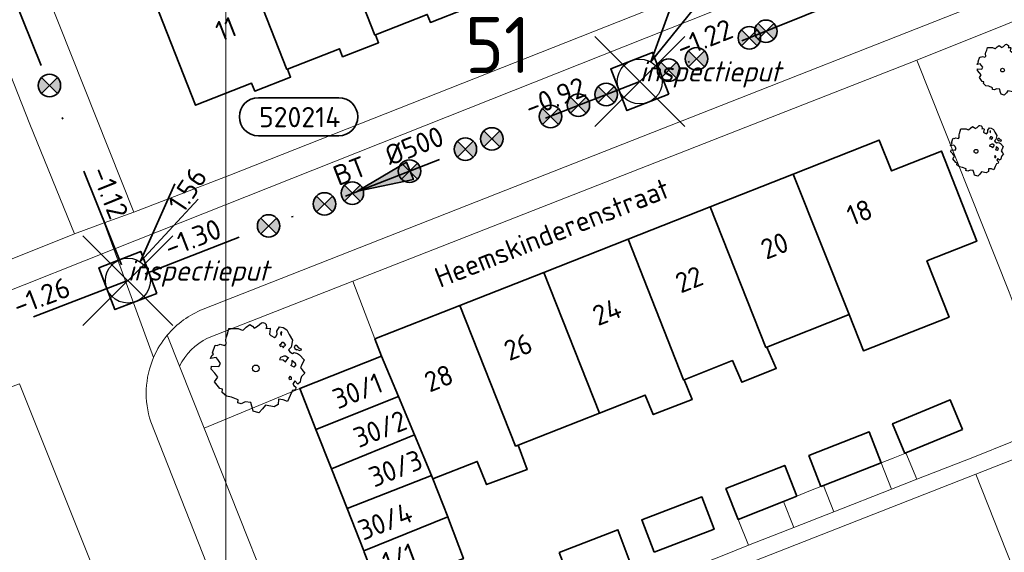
# Model space of a CAD drawing. Header units: metres. Extents: x 152391 to 157968, y 462336 to 467280.
# Tile 242 of 256: x 155054 to 155119, y 464696 to 464732. Entities that reach past the tile are written whole.
import ezdxf
from ezdxf.enums import TextEntityAlignment as Align

# ---------------------------------------------------------------- set-up
doc = ezdxf.new("R2010")
doc.units = ezdxf.units.M
doc.header["$LTSCALE"] = 0.75
doc.header["$PDMODE"] = 3
doc.header["$PDSIZE"] = 3
doc.linetypes.add('RI-VWA_BETON', pattern=[19, 9, -5, 0, -5])
doc.layers.get('0').update_dxf_attribs({"lineweight": 25})
doc.layers.get('defpoints').update_dxf_attribs({"lineweight": 25})
for name, color, linetype, lineweight in [('B-GV-GR-BOOM-S', 252, 'Continuous', 25), ('B-WE-GR-BEPLANTING_CULTUUR_HEESTERS-GV', 251, 'Continuous', 18), ('B-WE-OG-BEBOUWING-GV', 6, 'Continuous', 35), ('B-WE-OG-BEBOUWING-T18', 1, 'Continuous', 18), ('B-WE-OG-TERREIN_CULTUURSCHEIDING-GV', 251, 'Continuous', 18), ('B-WE-OG-TOPOGRAFIE-T18', 1, 'Continuous', 18), ('B-WE-VH-VERHARDING_BETONSTRAATSTEEN-GV', 251, 'Continuous', 18), ('B-WE-VH-VERHARDING_TEGEL-GV', 251, 'Continuous', 18), ('N-OI-RI-T50', 130, 'Continuous', 50), ('N-OI-RI-VWA_PUTNUMMER-S @ 0.75', 36, 'Continuous', 35), ('N-OI-RI-VWA_RIOOLPUT_INSPECTIEPUT-S', 36, 'Continuous', 35), ('N-OI-RI-VWA_STROOMRICHTING-S @ 0.75', 36, 'Continuous', 35), ('N-OI-RI-VWA_TRANSPORTLEIDING_BETON_250-G', 36, 'RI-VWA_BETON', 35), ('N-OI-RI-VWA_TRANSPORTLEIDING_BETON_500-G', 36, 'RI-VWA_BETON', 35), ('N-OI-RI-VWA_TRANSPORTLEIDING_BETON_600-G', 36, 'RI-VWA_BETON', 35)]:
    doc.layers.add(name, color=color, linetype=linetype, lineweight=lineweight)
doc.layers.add('inspectieput', color=7, linetype='Continuous', plot=False)
doc.layers.add('N-OI-RI-VRIJVERVAL_HULPSTUK-S', color=210, linetype='Continuous', lineweight=35, plot=False)
doc.layers.add('X-XX-AL-TEKENBLAD_HULPLIJN-G', color=7, linetype='Continuous', lineweight=18, plot=False)
doc.styles.add('NLCS-ISO', font='isocpeur.ttf')
doc.styles.add('NLCS-ISO-M750-T18', font='NLCS-ISO.ttf', dxfattribs={"height": 1.35})
doc.styles.add('NLCS-ISO-M750-T18_CURSIEF', font='NLCS-ISO.ttf', dxfattribs={"oblique": 15, "height": 1.35})
doc.styles.add('NLCS-ISO-M750-T50', font='NLCS-ISO.ttf', dxfattribs={"height": 3.75})

# ---------------------------------------------------------------- blocks, each defined once
blk = doc.blocks.new('*U122')
at = {"ltscale": 0.1, "style": 'NLCS-ISO'}
for tag, p in [('MAT', (-1, 0.5)), ('BOBL', (-18.286, 0))]:
    blk.add_attdef(tag, text='', height=1.8, dxfattribs=at).set_placement(p, align=Align.BOTTOM_RIGHT)
for tag, p in [('DIA', (1, 0.5)), ('BOBR', (17.34, -0.004))]:
    blk.add_attdef(tag, text='', height=1.8, dxfattribs=at).set_placement(p, align=Align.BOTTOM_LEFT)
at = {"layer": 'defpoints', "ltscale": 0.1, "style": 'NLCS-ISO', "flags": 1}
blk.add_attdef('JVA', text='', height=1.8, dxfattribs=at).set_placement((0, -1), align=Align.TOP_CENTER)
blk = doc.blocks.new('*U123')
at = {"ltscale": 0.1}
blk.add_hatch(color=256, dxfattribs=at).paths.add_polyline_path([(-2.5, 0), (2.5, -0.833), (2.5, 0.833)])
at = {"ltscale": 0.1, "flags": 128}
blk.add_lwpolyline([(-2.5, 0), (2.5, -0.833), (2.5, 0.833)], close=True, dxfattribs=at)
at = {"ltscale": 0.1, "style": 'NLCS-ISO'}
for tag, p in [('MAT', (-1, 0.5)), ('BOBL', (-15.119, 0))]:
    blk.add_attdef(tag, text='', height=1.8, dxfattribs=at).set_placement(p, align=Align.BOTTOM_RIGHT)
for tag, p in [('DIA', (1, 0.5)), ('BOBR', (14.173, -0.002))]:
    blk.add_attdef(tag, text='', height=1.8, dxfattribs=at).set_placement(p, align=Align.BOTTOM_LEFT)
at = {"layer": 'defpoints', "ltscale": 0.1, "style": 'NLCS-ISO', "flags": 1}
blk.add_attdef('JVA', text='', height=1.8, dxfattribs=at).set_placement((0, -1), align=Align.TOP_CENTER)
blk = doc.blocks.new('*U124')
at = {"ltscale": 0.1}
blk.add_hatch(color=256, dxfattribs=at).paths.add_polyline_path([(2.5, 0), (-2.5, -0.833), (-2.5, 0.833)])
at = {"ltscale": 0.1, "flags": 128}
blk.add_lwpolyline([(2.5, 0), (-2.5, -0.833), (-2.5, 0.833)], close=True, dxfattribs=at)
at = {"ltscale": 0.1, "style": 'NLCS-ISO'}
for tag, p in [('MAT', (-1, 0.5)), ('BOBL', (-19.181, 0))]:
    blk.add_attdef(tag, text='', height=1.8, dxfattribs=at).set_placement(p, align=Align.BOTTOM_RIGHT)
for tag, p in [('DIA', (1, 0.5)), ('BOBR', (18.235, -0.005))]:
    blk.add_attdef(tag, text='', height=1.8, dxfattribs=at).set_placement(p, align=Align.BOTTOM_LEFT)
at = {"layer": 'defpoints', "ltscale": 0.1, "style": 'NLCS-ISO', "flags": 1}
blk.add_attdef('JVA', text='', height=1.8, dxfattribs=at).set_placement((0, -1), align=Align.TOP_CENTER)
blk = doc.blocks.new('*U144')
at = {"ltscale": 0.1}
blk.add_hatch(color=256, dxfattribs=at).paths.add_polyline_path([(2.5, 0), (-2.5, -0.833), (-2.5, 0.833)])
at = {"ltscale": 0.1, "flags": 128}
blk.add_lwpolyline([(2.5, 0), (-2.5, -0.833), (-2.5, 0.833)], close=True, dxfattribs=at)
at = {"ltscale": 0.1, "style": 'NLCS-ISO'}
for tag, p in [('MAT', (-1, 0.5)), ('BOBL', (-24.619, 0))]:
    blk.add_attdef(tag, text='', height=1.8, dxfattribs=at).set_placement(p, align=Align.BOTTOM_RIGHT)
for tag, p in [('DIA', (1, 0.5)), ('BOBR', (23.673, -0.008))]:
    blk.add_attdef(tag, text='', height=1.8, dxfattribs=at).set_placement(p, align=Align.BOTTOM_LEFT)
at = {"layer": 'defpoints', "ltscale": 0.1, "style": 'NLCS-ISO', "flags": 1}
blk.add_attdef('JVA', text='', height=1.8, dxfattribs=at).set_placement((0, -1), align=Align.TOP_CENTER)
blk = doc.blocks.new('B-SRI-PUT_VWA-SO')
at = {"flags": 128}
blk.add_lwpolyline([(-2, 2), (2, 2), (2, -2), (-2, -2)], close=True, dxfattribs=at)
at = {"lineweight": -3, "flags": 128}
blk.add_lwpolyline([(2, -2), (2, 2), (-2, 2), (-2, -2)], close=True, dxfattribs=at)
at = {"lineweight": -3}
blk.add_circle((0, 0), 2, dxfattribs=at)
blk = doc.blocks.new('*U209')
for q in [(3.588, 8.885), (5.765, 7.654)]:
    blk.add_line((0.985, 1.741), q)
blk.add_lwpolyline([(16.81, 12.391), (9.652, 12.391, 1), (9.652, 9.007), (16.81, 9.007, 1)], format="xyb", close=True)
at = {"ltscale": 0.1, "style": 'NLCS-ISO'}
blk.add_attdef('PUTHGT', text='', height=1.8, rotation=60.51089, dxfattribs=at).set_placement((3.74, 6.671), align=Align.MIDDLE_LEFT)
blk.add_attdef('PUTNR', text='', height=1.8, dxfattribs=at).set_placement((13.333, 10.667), align=Align.MIDDLE_CENTER)
blk = doc.blocks.new('*U208')
for q in [(4.186, 8.619), (6.273, 7.243)]:
    blk.add_line((1.101, 1.67), q)
blk.add_lwpolyline([(18.779, 16.286), (11.621, 16.286, 1), (11.621, 12.902), (18.779, 12.902, 1)], format="xyb", close=True)
at = {"ltscale": 0.1, "style": 'NLCS-ISO'}
blk.add_attdef('PUTHGT', text='', height=1.8, rotation=56.60175, dxfattribs=at).set_placement((4.187, 6.4), align=Align.MIDDLE_LEFT)
blk.add_attdef('PUTNR', text='', height=1.8, dxfattribs=at).set_placement((15.302, 14.561), align=Align.MIDDLE_CENTER)
blk = doc.blocks.new('SRI-HULP')
h = blk.add_hatch(color=256)
h.dxf.hatch_style = 1
h.paths.add_polyline_path([(-0.707, 0.707, 0.198912), (-1, 0, 0.198912), (-0.707, -0.707), (0, 0)])
h = blk.add_hatch(color=256)
h.dxf.hatch_style = 1
h.paths.add_polyline_path([(1, 0, 0.198912), (0.707, 0.707), (0, 0), (0.707, -0.707, 0.198912)])
for p, q in [((-0.707, 0.707), (0.707, -0.707)), ((-0.707, -0.707), (0.707, 0.707))]:
    blk.add_line(p, q)
blk.add_circle((0, 0), 1)
blk = doc.blocks.new('ACMAP_ANN_TEMPLATE_type knoop')
at = {"layer": 'defpoints', "style": 'NLCS-ISO-M750-T18_CURSIEF', "oblique": 15}
blk.add_attdef('type_knoop', (0, 0), '', height=1.35, dxfattribs=at)
blk = doc.blocks.new('SGR-BOOM_21_30')
at = {"linetype": 'Continuous'}
for p, q in [((-1.109, 1.187), (-1.051, 1.335)), ((-1.051, 1.335), (-1.016, 1.499)), ((-1.016, 1.499), (-0.668, 1.499)), ((-0.668, 1.499), (-0.516, 1.433)), ((-0.516, 1.433), (-0.47, 1.45)), ((-0.47, 1.45), (-0.365, 1.548)), ((-0.365, 1.548), (-0.226, 1.647)), ((-0.226, 1.647), (-0.133, 1.581)), ((-0.133, 1.581), (-0.063, 1.515)), ((-0.063, 1.515), (0.065, 1.581)), ((0.065, 1.581), (0.205, 1.712)), ((0.205, 1.712), (0.263, 1.729)), ((0.263, 1.729), (0.333, 1.696)), ((0.333, 1.696), (0.391, 1.647)), ((0.402, 1.532), (0.379, 1.499)), ((0.379, 1.499), (0.53, 1.515)), ((0.391, 1.647), (0.402, 1.532)), ((0.542, 1.483), (0.507, 1.285)), ((0.53, 1.515), (0.542, 1.483)), ((0.786, 1.4), (0.891, 1.565)), ((0.798, 1.285), (0.786, 1.4)), ((0.891, 1.565), (1.019, 1.532)), ((0.972, 1.368), (0.926, 1.335)), ((0.926, 1.335), (0.949, 1.253)), ((0.961, 1.269), (0.972, 1.368)), ((1.019, 1.532), (1.158, 1.45)), ((1.158, 1.45), (1.251, 1.269)), ((-1.633, 0.579), (-1.528, 0.875)), ((-1.528, 0.875), (-1.458, 0.858)), ((-1.458, 0.858), (-1.342, 0.908)), ((-1.342, 0.908), (-1.179, 0.858)), ((-1.179, 0.858), (-1.121, 0.924)), ((-1.133, 1.088), (-1.109, 1.187)), ((-1.121, 0.924), (-1.133, 1.088)), ((0.507, 1.285), (0.565, 1.236)), ((0.565, 1.236), (0.693, 1.154)), ((0.693, 1.154), (0.751, 1.203)), ((0.751, 1.203), (0.798, 1.285)), ((0.937, 0.908), (0.891, 0.875)), ((0.891, 0.875), (0.926, 0.825)), ((0.926, 0.825), (0.984, 0.842)), ((0.972, 0.973), (0.937, 0.908)), ((0.949, 1.253), (0.961, 1.236)), ((1.03, 0.973), (0.972, 0.973)), ((0.984, 0.842), (1.03, 0.776)), ((1.077, 0.94), (1.03, 0.973)), ((1.03, 0.776), (1.077, 0.842)), ((1.124, 0.875), (1.077, 0.94)), ((1.077, 0.842), (1.124, 0.875)), ((1.321, 0.793), (1.228, 0.694)), ((1.228, 0.694), (1.275, 0.628)), ((1.251, 1.269), (1.379, 1.055)), ((1.379, 1.055), (1.321, 0.793)), ((1.472, 0.858), (1.438, 0.809)), ((1.438, 0.809), (1.461, 0.743)), ((1.461, 0.743), (1.531, 0.694)), ((1.542, 0.858), (1.472, 0.858)), ((1.531, 0.727), (1.635, 0.678)), ((1.531, 0.694), (1.542, 0.727)), ((1.624, 0.76), (1.542, 0.858)), ((1.728, 0.71), (1.624, 0.76)), ((1.635, 0.678), (1.728, 0.71)), ((-1.703, 0.365), (-1.656, 0.48)), ((-1.493, 0.415), (-1.703, 0.365)), ((-1.679, -0.029), (-1.668, 0.086)), ((-1.668, 0.086), (-1.389, 0.07)), ((-1.656, 0.48), (-1.598, 0.53)), ((-1.598, 0.53), (-1.633, 0.579)), ((-1.423, 0.333), (-1.493, 0.415)), ((-1.33, 0.185), (-1.423, 0.333)), ((-1.389, 0.07), (-1.33, 0.185)), ((0.926, 0.415), (0.891, 0.333)), ((0.891, 0.333), (1.03, 0.316)), ((1.054, 0.464), (0.926, 0.415)), ((1.03, 0.316), (1.112, 0.251)), ((1.112, 0.464), (1.054, 0.464)), ((1.217, 0.398), (1.112, 0.464)), ((1.112, 0.251), (1.205, 0.365)), ((1.205, 0.365), (1.24, 0.415)), ((1.275, 0.628), (1.379, 0.563)), ((1.344, 0.185), (1.31, 0.103)), ((1.434, 0.049), (1.31, 0.103)), ((1.356, 0.3), (1.344, 0.234)), ((1.344, 0.234), (1.344, 0.185)), ((1.426, 0.234), (1.356, 0.3)), ((1.379, 0.563), (1.438, 0.595)), ((1.472, 0.201), (1.426, 0.234)), ((1.434, 0.049), (1.507, 0.136)), ((1.438, 0.595), (1.565, 0.563)), ((1.507, 0.136), (1.472, 0.201)), ((1.565, 0.563), (1.635, 0.513)), ((1.635, 0.513), (1.81, 0.316)), ((1.717, 0.103), (1.67, 0.037)), ((1.67, 0.037), (1.763, -0.094)), ((1.81, 0.316), (1.717, 0.103)), ((-1.54, -0.177), (-1.679, -0.029)), ((-1.551, -0.505), (-1.493, -0.423)), ((-1.354, -0.752), (-1.551, -0.505)), ((-1.435, -0.324), (-1.54, -0.177)), ((-1.493, -0.423), (-1.435, -0.324)), ((1.286, -0.292), (1.24, -0.357)), ((1.24, -0.357), (1.251, -0.423)), ((1.263, -0.423), (1.333, -0.407)), ((1.333, -0.341), (1.286, -0.292)), ((1.333, -0.407), (1.333, -0.341)), ((1.461, -0.472), (1.391, -0.587)), ((1.391, -0.587), (1.426, -0.637)), ((1.426, -0.637), (1.496, -0.702)), ((1.577, -0.587), (1.461, -0.472)), ((1.658, -0.522), (1.577, -0.587)), ((1.682, -0.423), (1.658, -0.522)), ((1.717, -0.308), (1.682, -0.423)), ((1.845, -0.177), (1.717, -0.308)), ((1.763, -0.094), (1.845, -0.177)), ((-1.249, -0.784), (-1.354, -0.752)), ((-1.272, -0.899), (-1.249, -0.784)), ((-1.109, -1.047), (-1.272, -0.899)), ((-0.912, -1.08), (-1.109, -1.047)), ((-0.668, -1.179), (-0.912, -1.08)), ((-0.679, -1.294), (-0.668, -1.179)), ((-0.551, -1.326), (-0.679, -1.294)), ((-0.4, -1.261), (-0.551, -1.326)), ((-0.191, -1.277), (-0.4, -1.261)), ((-0.156, -1.425), (-0.191, -1.277)), ((0.844, -1.162), (0.833, -1.359)), ((1.03, -1.179), (0.844, -1.162)), ((1.182, -1.244), (1.03, -1.179)), ((1.286, -1.014), (1.182, -1.244)), ((1.356, -0.883), (1.286, -1.014)), ((1.368, -0.834), (1.356, -0.883)), ((1.484, -0.801), (1.368, -0.834)), ((1.496, -0.702), (1.484, -0.801)), ((-0.133, -1.491), (-0.156, -1.425)), ((-0.098, -1.606), (-0.133, -1.491)), ((0.112, -1.671), (-0.098, -1.606)), ((0.251, -1.524), (0.112, -1.671)), ((0.356, -1.376), (0.251, -1.524)), ((0.682, -1.441), (0.356, -1.376)), ((0.833, -1.359), (0.682, -1.441))]:
    blk.add_line(p, q, dxfattribs=at)
blk.add_circle((0, 0), 0.126, dxfattribs=at)
blk = doc.blocks.new('SGR-BOOM_50_100')
at = {"linetype": 'Continuous'}
for p, q in [((-1.869, 2.373), (-1.807, 2.665)), ((-1.807, 2.665), (-1.187, 2.665)), ((-1.187, 2.665), (-0.918, 2.548)), ((-0.835, 2.577), (-0.649, 2.752)), ((-0.649, 2.752), (-0.401, 2.928)), ((-0.401, 2.928), (-0.236, 2.811)), ((-0.236, 2.811), (-0.112, 2.694)), ((-0.112, 2.694), (0.116, 2.811)), ((0.116, 2.811), (0.364, 3.044)), ((0.364, 3.044), (0.467, 3.074)), ((0.467, 3.074), (0.591, 3.015)), ((0.591, 3.015), (0.695, 2.928)), ((0.715, 2.723), (0.674, 2.665)), ((0.674, 2.665), (0.943, 2.694)), ((0.695, 2.928), (0.715, 2.723)), ((0.964, 2.636), (0.902, 2.285)), ((0.943, 2.694), (0.964, 2.636)), ((1.398, 2.49), (1.584, 2.782)), ((1.584, 2.782), (1.811, 2.723)), ((1.811, 2.723), (2.059, 2.577)), ((-2.014, 1.935), (-1.972, 2.11)), ((-1.972, 2.11), (-1.869, 2.373)), ((-0.918, 2.548), (-0.835, 2.577)), ((0.902, 2.285), (1.005, 2.198)), ((1.005, 2.198), (1.232, 2.052)), ((1.232, 2.052), (1.336, 2.139)), ((1.336, 2.139), (1.418, 2.285)), ((1.418, 2.285), (1.398, 2.49)), ((1.729, 2.431), (1.646, 2.373)), ((1.646, 2.373), (1.687, 2.227)), ((1.687, 2.227), (1.708, 2.198)), ((1.708, 2.256), (1.729, 2.431)), ((2.059, 2.577), (2.225, 2.256)), ((2.225, 2.256), (2.452, 1.876)), ((-2.903, 1.029), (-2.717, 1.555)), ((-2.717, 1.555), (-2.593, 1.526)), ((-2.593, 1.526), (-2.386, 1.613)), ((-2.386, 1.613), (-2.096, 1.526)), ((-2.096, 1.526), (-1.993, 1.643)), ((-1.993, 1.643), (-2.014, 1.935)), ((1.667, 1.613), (1.584, 1.555)), ((1.584, 1.555), (1.646, 1.467)), ((1.646, 1.467), (1.749, 1.497)), ((1.729, 1.73), (1.667, 1.613)), ((1.832, 1.73), (1.729, 1.73)), ((1.749, 1.497), (1.832, 1.38)), ((1.915, 1.672), (1.832, 1.73)), ((1.832, 1.38), (1.915, 1.497)), ((1.997, 1.555), (1.915, 1.672)), ((1.915, 1.497), (1.997, 1.555)), ((2.349, 1.409), (2.183, 1.234)), ((2.452, 1.876), (2.349, 1.409)), ((2.618, 1.526), (2.556, 1.438)), ((2.556, 1.438), (2.597, 1.321)), ((2.597, 1.321), (2.721, 1.234)), ((2.742, 1.526), (2.618, 1.526)), ((2.886, 1.351), (2.742, 1.526)), ((3.072, 1.263), (2.886, 1.351)), ((-3.027, 0.65), (-2.944, 0.854)), ((-2.655, 0.737), (-3.027, 0.65)), ((-2.944, 0.854), (-2.841, 0.942)), ((-2.841, 0.942), (-2.903, 1.029)), ((-2.531, 0.591), (-2.655, 0.737)), ((1.646, 0.737), (1.584, 0.591)), ((1.873, 0.825), (1.646, 0.737)), ((1.977, 0.825), (1.873, 0.825)), ((2.163, 0.708), (1.977, 0.825)), ((2.142, 0.65), (2.204, 0.737)), ((2.183, 1.234), (2.266, 1.117)), ((2.266, 1.117), (2.452, 1)), ((2.452, 1), (2.556, 1.059)), ((2.556, 1.059), (2.783, 1)), ((2.721, 1.292), (2.907, 1.205)), ((2.721, 1.234), (2.742, 1.292)), ((2.783, 1), (2.907, 0.913)), ((2.907, 1.205), (3.072, 1.263)), ((2.907, 0.913), (3.217, 0.562)), ((-2.985, -0.051), (-2.965, 0.153)), ((-2.965, 0.153), (-2.469, 0.124)), ((-2.365, 0.329), (-2.531, 0.591)), ((-2.469, 0.124), (-2.365, 0.329)), ((1.584, 0.591), (1.832, 0.562)), ((1.832, 0.562), (1.977, 0.445)), ((1.977, 0.445), (2.142, 0.65)), ((2.39, 0.329), (2.328, 0.183)), ((2.549, 0.087), (2.328, 0.183)), ((2.411, 0.533), (2.39, 0.416)), ((2.39, 0.416), (2.39, 0.329)), ((2.535, 0.416), (2.411, 0.533)), ((2.618, 0.358), (2.535, 0.416)), ((2.549, 0.087), (2.68, 0.241)), ((2.68, 0.241), (2.618, 0.358)), ((3.052, 0.183), (2.969, 0.066)), ((2.969, 0.066), (3.135, -0.168)), ((3.217, 0.562), (3.052, 0.183)), ((-2.737, -0.314), (-2.985, -0.051)), ((-2.551, -0.577), (-2.737, -0.314)), ((-2.655, -0.752), (-2.551, -0.577)), ((2.287, -0.518), (2.204, -0.635)), ((2.204, -0.635), (2.225, -0.752)), ((2.37, -0.606), (2.287, -0.518)), ((2.37, -0.723), (2.37, -0.606)), ((3.052, -0.548), (2.99, -0.752)), ((3.279, -0.314), (3.052, -0.548)), ((3.135, -0.168), (3.279, -0.314)), ((-2.758, -0.898), (-2.655, -0.752)), ((-2.407, -1.336), (-2.758, -0.898)), ((2.245, -0.752), (2.37, -0.723)), ((2.597, -0.84), (2.473, -1.044)), ((2.473, -1.044), (2.535, -1.132)), ((2.535, -1.132), (2.659, -1.248)), ((2.804, -1.044), (2.597, -0.84)), ((2.659, -1.248), (2.638, -1.424)), ((2.948, -0.927), (2.804, -1.044)), ((2.99, -0.752), (2.948, -0.927)), ((-2.22, -1.394), (-2.407, -1.336)), ((-2.262, -1.599), (-2.22, -1.394)), ((-1.972, -1.862), (-2.262, -1.599)), ((-1.621, -1.92), (-1.972, -1.862)), ((-1.187, -2.095), (-1.621, -1.92)), ((2.287, -1.803), (2.101, -2.212)), ((2.411, -1.57), (2.287, -1.803)), ((2.432, -1.482), (2.411, -1.57)), ((2.638, -1.424), (2.432, -1.482)), ((-1.207, -2.3), (-1.187, -2.095)), ((-0.98, -2.358), (-1.207, -2.3)), ((-0.711, -2.241), (-0.98, -2.358)), ((-0.339, -2.271), (-0.711, -2.241)), ((-0.277, -2.533), (-0.339, -2.271)), ((-0.236, -2.65), (-0.277, -2.533)), ((0.633, -2.446), (0.447, -2.709)), ((1.212, -2.563), (0.633, -2.446)), ((1.48, -2.417), (1.212, -2.563)), ((1.501, -2.066), (1.48, -2.417)), ((1.832, -2.095), (1.501, -2.066)), ((2.101, -2.212), (1.832, -2.095)), ((-0.174, -2.855), (-0.236, -2.65)), ((0.199, -2.971), (-0.174, -2.855)), ((0.447, -2.709), (0.199, -2.971))]:
    blk.add_line(p, q, dxfattribs=at)
blk.add_circle((0, 0), 0.225, dxfattribs=at)

msp = doc.modelspace()

# ---------------------------------------------------------------- linework, layer by layer
at = {"layer": 'B-WE-GR-BEPLANTING_CULTUUR_HEESTERS-GV'}
msp.add_lwpolyline([(155064.295, 464708.447), (155065.937, 464704.316), (155072.326, 464706.966), (155077.799, 464709.124), (155077.349, 464710.266), (155075.884, 464714.124), (155066.171, 464710.318)], dxfattribs=at)
msp.add_lwpolyline([(155066.171, 464710.318, 0.15826), (155064.295, 464708.447)], format="xyb", dxfattribs=at)
msp.add_lwpolyline([(155104.651, 464699.415), (155101.615, 464698.21), (155102.305, 464696.487), (155105.338, 464697.683)], close=True, dxfattribs=at)
at = {"layer": 'B-WE-OG-BEBOUWING-GV'}
for points in [[(155080.256, 464740.385), (155074.385, 464738.098), (155077.334, 464730.563), (155077.383, 464730.582), (155080.845, 464731.936), (155081.052, 464731.405), (155083.45, 464732.344), (155083.242, 464732.874), (155083.201, 464732.858)], [(155068.514, 464735.813), (155071.467, 464728.267), (155071.514, 464728.285), (155074.985, 464729.644), (155075.193, 464729.113), (155077.591, 464730.051), (155077.383, 464730.582), (155077.334, 464730.563), (155074.385, 464738.098)], [(155071.514, 464728.285), (155071.467, 464728.267), (155068.514, 464735.813), (155062.4, 464733.43), (155065.356, 464725.876), (155069.116, 464727.347), (155069.324, 464726.816), (155071.722, 464727.755)], [(155105.289, 464721.281), (155109.025, 464711.892), (155109.977, 464709.477), (155115.695, 464711.731), (155114.219, 464715.475), (155117.551, 464716.788), (155115.203, 464722.815), (155111.847, 464721.491), (155111.036, 464723.547)], [(155109.025, 464711.892), (155105.289, 464721.281), (155099.732, 464719.09), (155103.465, 464709.7), (155103.53, 464709.725)], [(155094.265, 464716.935), (155097.953, 464707.526), (155098, 464707.545), (155101.227, 464708.817), (155101.856, 464707.376), (155104.154, 464708.295), (155103.53, 464709.725), (155103.465, 464709.7), (155099.732, 464719.09)], [(155098, 464707.545), (155097.953, 464707.526), (155094.265, 464716.935), (155088.626, 464714.712), (155092.347, 464705.314), (155095.404, 464706.521), (155095.937, 464705.215), (155098.532, 464706.214)], [(155088.626, 464714.712), (155083.023, 464712.503), (155086.749, 464703.109), (155086.913, 464703.167), (155092.347, 464705.314)], [(155077.799, 464709.124), (155078.927, 464706.419), (155079.996, 464703.855), (155081.122, 464701.156), (155081.217, 464700.928), (155084.183, 464702.087), (155084.808, 464700.537), (155087.51, 464701.537), (155086.913, 464703.167), (155086.749, 464703.109), (155083.023, 464712.503), (155077.349, 464710.266)], [(155078.927, 464706.419), (155077.799, 464709.124), (155072.326, 464706.966), (155073.408, 464704.223)], [(155078.927, 464706.419), (155073.408, 464704.223), (155074.447, 464701.588), (155079.996, 464703.855)], [(155116.594, 464704.216), (155115.777, 464706.194), (155111.925, 464704.604), (155112.742, 464702.626), (155112.82, 464702.658)], [(155079.996, 464703.855), (155074.447, 464701.588), (155075.493, 464698.934), (155081.122, 464701.156)], [(155111.172, 464702.003), (155110.364, 464704.059), (155106.337, 464702.476), (155107.145, 464700.42), (155107.305, 464700.483), (155111.17, 464702.002)], [(155105.537, 464699.767), (155104.719, 464701.825), (155100.798, 464700.268), (155101.615, 464698.21), (155104.651, 464699.415)], [(155076.604, 464696.116), (155082.22, 464698.384), (155081.217, 464700.928), (155081.122, 464701.156), (155075.493, 464698.934)], [(155095.995, 464696.026), (155100.005, 464697.558), (155099.195, 464699.714), (155095.173, 464698.177)], [(155076.604, 464696.116), (155076.635, 464696.038), (155077.709, 464693.314), (155083.26, 464695.596), (155082.269, 464698.26), (155082.22, 464698.384)], [(155089.65, 464696.01), (155090.491, 464693.875), (155094.37, 464695.373), (155093.585, 464697.529)]]:
    msp.add_lwpolyline(points, close=True, dxfattribs=at)
at = {"layer": 'B-WE-OG-TERREIN_CULTUURSCHEIDING-GV'}
msp.add_lwpolyline([(155161.507, 464683.738), (155161.3, 464684.243), (155164.63, 464685.498), (155166.161, 464688.88), (155154.561, 464718.132), (155152.511, 464717.452), (155143.379, 464740.851), (155113.548, 464728.889), (155119.72, 464713.39), (155122.987, 464704.658), (155122.243, 464704.357), (155122.713, 464703.151), (155123.272, 464703.37), (155134.896, 464673.587), (155160.734, 464683.828)], dxfattribs=at)
at = {"layer": 'B-WE-VH-VERHARDING_BETONSTRAATSTEEN-GV'}
for points in [[(155065.877, 464712.251), (155149.346, 464745.079), (155168.522, 464752.736)], [(155105.851, 464734.526), (155059.911, 464716.261), (155062.569, 464709.038)], [(155062.569, 464709.038), (155059.911, 464716.261), (155020.149, 464700.453), (155028.712, 464678.879), (155024.816, 464677.307), (155023.207, 464676.657), (155026.195, 464669.063), (155028.773, 464670.085), (155031.351, 464671.108), (155033.929, 464672.13), (155036.507, 464673.153), (155039.085, 464674.175), (155041.663, 464675.197)], [(155069.329, 464687.104), (155069.29, 464687.206), (155062.386, 464704.733)], [(155121.238, 464702.712), (155117.488, 464701.227), (155129.31, 464671.352), (155130.07, 464671.681)], [(155129.31, 464671.352), (155117.488, 464701.227), (155082.066, 464687.336), (155093.362, 464658.287), (155092.388, 464657.889)]]:
    msp.add_lwpolyline(points, dxfattribs=at)
for points in [[(155063.474, 464710.513, -0.124848), (155065.877, 464712.251)], [(155062.569, 464709.038, -0.072346), (155063.474, 464710.513)], [(155062.386, 464704.733, -0.185125), (155062.569, 464709.038)]]:
    msp.add_lwpolyline(points, format="xyb", dxfattribs=at)
for points in [[(155049.754, 464705.861), (155050.176, 464704.774), (155049.058, 464704.34), (155048.682, 464705.308), (155044.572, 464703.716), (155044.311, 464703.612), (155051.084, 464686.637), (155056.08, 464688.577), (155060.372, 464690.343), (155053.617, 464707.272)], [(155048.682, 464705.308), (155048.623, 464705.458), (155049.742, 464705.893), (155049.754, 464705.861), (155053.617, 464707.272), (155060.372, 464690.343), (155056.08, 464688.577), (155051.084, 464686.637), (155044.311, 464703.612), (155044.572, 464703.716)]]:
    msp.add_lwpolyline(points, close=True, dxfattribs=at)
at = {"layer": 'B-WE-VH-VERHARDING_TEGEL-GV'}
for points in [[(155034.769, 464785.538), (155027.289, 464804.448), (155023.539, 464802.952), (155026.43, 464795.548), (155026.27, 464795.483), (155042.694, 464754.058), (155054.296, 464724.613), (155057.29, 464717.291), (155059.27, 464718.014), (155061.248, 464718.743), (155053.735, 464737.603), (155052.905, 464739.567), (155045.935, 464756.97), (155044.79, 464759.872), (155043.492, 464763.272), (155042.445, 464765.975), (155035.415, 464783.885)], [(155032.252, 464715.781), (155032.223, 464715.855), (155030.63, 464715.184), (155030.64, 464715.159), (155030.521, 464715.1), (155033.339, 464707.724), (155019.439, 464702.209), (155020.149, 464700.453), (155059.911, 464716.261), (155059.27, 464718.014), (155057.29, 464717.291), (155035.182, 464708.456)], [(155112.742, 464702.626), (155111.956, 464702.314), (155111.172, 464702.003), (155111.17, 464702.002), (155111.864, 464700.237), (155113.549, 464700.892), (155112.82, 464702.658)], [(155106.333, 464700.091), (155105.537, 464699.767), (155104.651, 464699.415), (155105.338, 464697.683), (155107.997, 464698.722), (155107.305, 464700.483), (155107.145, 464700.42)]]:
    msp.add_lwpolyline(points, close=True, dxfattribs=at)
for points in [[(155168.522, 464752.736), (155149.346, 464745.079), (155065.877, 464712.251)], [(155066.171, 464710.318), (155075.884, 464714.124), (155113.548, 464728.889), (155143.379, 464740.851), (155144.791, 464741.384), (155168.594, 464750.83)], [(155108.575, 464737.311), (155106.567, 464736.548), (155103.116, 464735.238), (155067.657, 464721.205)], [(155067.657, 464721.205), (155061.248, 464718.743), (155059.27, 464718.014), (155059.911, 464716.261), (155105.851, 464734.526)], [(155062.386, 464704.733), (155069.29, 464687.206), (155069.329, 464687.104), (155069.401, 464686.925), (155072.381, 464688.099), (155065.937, 464704.316), (155064.295, 464708.447), (155063.474, 464710.513)], [(155063.474, 464710.513), (155064.295, 464708.447)], [(155130.07, 464671.681), (155130.079, 464671.68), (155134.338, 464673.366), (155122.713, 464703.151), (155122.243, 464704.357), (155117.402, 464702.404), (155113.549, 464700.892), (155111.864, 464700.237), (155107.997, 464698.722), (155105.338, 464697.683), (155102.305, 464696.487), (155100.651, 464695.833), (155096.519, 464694.201), (155095.098, 464693.656), (155091.171, 464692.149), (155079.916, 464687.714), (155078.773, 464690.614), (155075.836, 464689.458), (155077.148, 464686.251), (155076.901, 464686.153), (155077.843, 464683.796), (155078.641, 464681.797), (155079.192, 464682.015), (155077.947, 464685.213)], [(155078.212, 464685.813), (155082.066, 464687.336), (155117.488, 464701.227), (155121.238, 464702.712)]]:
    msp.add_lwpolyline(points, dxfattribs=at)
for points in [[(155065.877, 464712.251, 0.124848), (155063.474, 464710.513)], [(155063.474, 464710.513, 0.072346), (155062.569, 464709.038)], [(155064.295, 464708.447, -0.15826), (155066.171, 464710.318)], [(155062.569, 464709.038, 0.185125), (155062.386, 464704.733)]]:
    msp.add_lwpolyline(points, format="xyb", dxfattribs=at)
at = {"layer": 'inspectieput'}
for p in [(155095.04, 464727.46), (155060.85, 464714.16)]:
    msp.add_point(p, dxfattribs=at)
at = {"layer": 'N-OI-RI-VWA_TRANSPORTLEIDING_BETON_250-G'}
msp.add_line((155041.83, 464761.41), (155060.85, 464714.16), dxfattribs=at)
at = {"layer": 'N-OI-RI-VWA_TRANSPORTLEIDING_BETON_500-G'}
for p, q in [((155134.77, 464743.32), (155095.04, 464727.46)), ((155095.04, 464727.46), (155060.85, 464714.16))]:
    msp.add_line(p, q, dxfattribs=at)
at = {"layer": 'N-OI-RI-VWA_TRANSPORTLEIDING_BETON_600-G'}
msp.add_line((155060.85, 464714.16), (155022.14, 464699.38), dxfattribs=at)
at = {"layer": 'X-XX-AL-TEKENBLAD_HULPLIJN-G', "flags": 128}
msp.add_lwpolyline([(155367.39, 464780.044), (155311.783, 464780.044), (155311.783, 464780.044), (155067.39, 464780.044), (155067.39, 464544.346), (155067.39, 464544.346), (155067.39, 464349.544), (155225.909, 464349.544), (155225.909, 464440.363), (155367.39, 464440.363)], close=True, dxfattribs=at)
at = {"layer": 'X-XX-AL-TEKENBLAD_HULPLIJN-G', "transparency": 33554559, "flags": 128}
msp.add_lwpolyline([(155367.39, 464780.044), (155311.783, 464780.044), (155311.783, 464780.044), (155067.39, 464780.044), (155067.39, 464544.346), (155067.39, 464544.346), (155067.39, 464349.544), (155225.909, 464349.544), (155225.909, 464440.363), (155367.39, 464440.363)], close=True, dxfattribs=at)

# ---------------------------------------------------------------- block references
at = {"layer": 'B-GV-GR-BOOM-S', "transparency": 33554559}
for name, p in [('SGR-BOOM_21_30', (155119.274, 464728.221)), ('SGR-BOOM_21_30', (155117.5, 464722.8)), ('SGR-BOOM_50_100', (155069.4, 464708.3))]:
    msp.add_blockref(name, p, dxfattribs=at)
at = {"layer": 'defpoints'}
for p in [(155095.04, 464727.46), (155060.85, 464714.16)]:
    msp.add_blockref('ACMAP_ANN_TEMPLATE_type knoop', p, dxfattribs=at).add_auto_attribs({'type_knoop': 'inspectieput'})
at = {"layer": 'N-OI-RI-VRIJVERVAL_HULPSTUK-S', "xscale": 0.75, "yscale": 0.75, "zscale": 0.75}
for p in [(155103.469, 464730.812), (155102.359, 464730.375), (155098.828, 464728.969), (155096.969, 464728.219), (155055.609, 464727.188), (155092.797, 464726.594), (155090.938, 464725.875), (155089.078, 464725.125), (155085.156, 464723.625), (155083.391, 464722.938), (155079.656, 464721.469), (155075.844, 464720), (155073.984, 464719.281), (155070.25, 464717.812)]:
    msp.add_blockref('SRI-HULP', p, dxfattribs=at)
at = {"layer": 'N-OI-RI-VWA_PUTNUMMER-S @ 0.75', "xscale": 0.75, "yscale": 0.75, "zscale": 0.75}
for name, p, values in [('*U209', (155095.04, 464727.46), {'PUTNR': '520213', 'PUTHGT': '1.51'}), ('*U208', (155060.85, 464714.16), {'PUTNR': '520214', 'PUTHGT': '1.56'})]:
    msp.add_blockref(name, p, dxfattribs=at).add_auto_attribs(values)
at = {"layer": 'N-OI-RI-VWA_RIOOLPUT_INSPECTIEPUT-S', "xscale": 0.75, "yscale": 0.75, "zscale": 0.75}
for p, rotation in [((155095.04, 464727.46), 201.2561661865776), ((155060.85, 464714.16), 200.8975306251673)]:
    msp.add_blockref('B-SRI-PUT_VWA-SO', p, dxfattribs=dict(at, rotation=rotation))
at = {"layer": 'N-OI-RI-VWA_STROOMRICHTING-S @ 0.75', "xscale": 0.75, "yscale": 0.75, "zscale": 0.75}
for name, p, rotation, values in [('*U144', (155051.34, 464737.785), 291.9267418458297, {'MAT': 'BT', 'DIA': '%%c250', 'BOBL': '-0.96', 'BOBR': '-1.12'}), ('*U124', (155114.905, 464735.39), 21.76161557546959, {'MAT': 'BT', 'DIA': '%%c500', 'BOBL': '-1.22', 'BOBR': '-1.27'}), ('*U123', (155077.945, 464720.81), 21.2561661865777, {'MAT': 'BT', 'DIA': '%%c500', 'BOBL': '-1.30', 'BOBR': '-0.92'}), ('*U122', (155041.495, 464706.77), 20.8975306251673, {'MAT': 'BT', 'DIA': '%%c600', 'BOBL': '-1.26', 'BOBR': '-1.26'})]:
    msp.add_blockref(name, p, dxfattribs=dict(at, rotation=rotation)).add_auto_attribs(values)

# ---------------------------------------------------------------- texts
at = {"layer": 'B-WE-OG-BEBOUWING-T18', "style": 'NLCS-ISO-M750-T18'}
for s, rotation, p in [('11', 21.4, (155067.396, 464730.969)), ('18', 21.5, (155109.72, 464718.728)), ('20', 21.5, (155104.047, 464716.492)), ('22', 21.5, (155098.338, 464714.241)), ('24', 21.5, (155092.848, 464712.077)), ('26', 21.5, (155086.914, 464709.737)), ('28', 21.5, (155081.612, 464707.647)), ('30/1', 21.5, (155076.19, 464706.8)), ('30/2', 21.5, (155077.694, 464704.258)), ('30/3', 21.5, (155078.732, 464701.625)), ('30/4', 21.5, (155078.035, 464698.092)), ('1/1', 20.4, (155078.968, 464695.661))]:
    msp.add_text(s, height=1.35, rotation=rotation, dxfattribs=at).set_placement(p, align=Align.MIDDLE)
at = {"layer": 'B-WE-OG-TOPOGRAFIE-T18', "style": 'NLCS-ISO-M750-T18'}
msp.add_text('Heemskinderenstraat', height=1.35, rotation=21.6, dxfattribs=at).set_placement((155089.182, 464717.355), align=Align.MIDDLE)
at = {"layer": 'N-OI-RI-T50', "style": 'NLCS-ISO-M750-T50'}
msp.add_text('51', height=3.75, dxfattribs=at).set_placement((155083.365, 464728.022))

doc.saveas('drawing.dxf')
